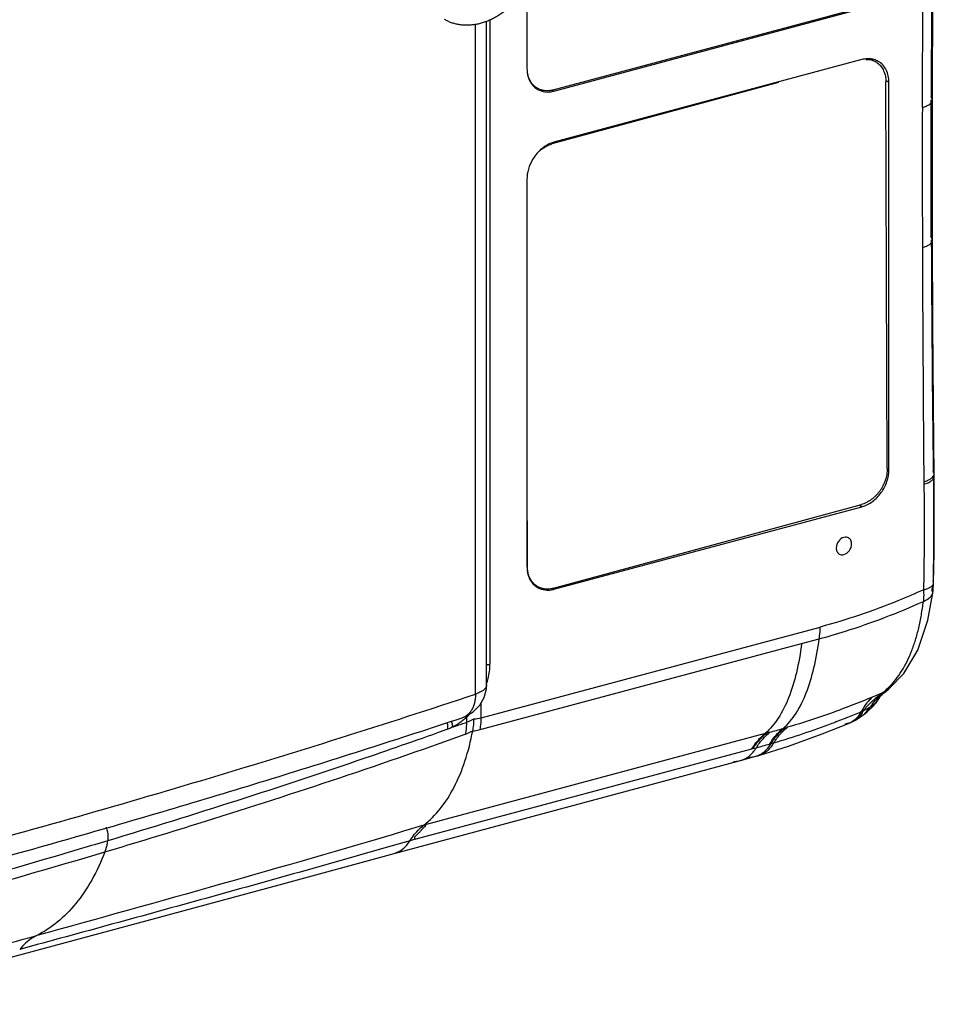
# Model space of a CAD drawing. Header units: millimetres. Extents: x -106 to 325, y 6 to 547.
# Tile 5 of 14: x 136 to 325, y 41 to 245. Entities that reach past the tile are written whole.
import ezdxf

# ---------------------------------------------------------------- set-up
doc = ezdxf.new("R2010")
doc.units = ezdxf.units.MM
doc.header["$LTSCALE"] = 30.734
doc.layers.get('0').update_dxf_attribs({"linetype": 'CONTINUOUS'})

msp = doc.modelspace()

# ---------------------------------------------------------------- linework, layer by layer
at = {"color": 6, "linetype": 'Continuous'}
for p, q in [((322.42, 297.36), (322.3, 226.88)), ((240.58, 251.98), (240.58, 234.95)), ((246.16, 230.24), (309.82, 247.31)), ((232.93, 244.98), (232.93, 111.81)), ((309.82, 236.76), (246.16, 219.69)), ((315.4, 232.05), (314.76, 232.42)), ((315.4, 152.04), (315.4, 232.05)), ((245.78, 230.46), (246.16, 230.24)), ((324.4, 228.43), (324.13, 229.06)), ((240.58, 211.99), (240.58, 131.99)), ((324.42, 199.5), (324.15, 200.13)), ((315.06, 152.24), (315.4, 152.04)), ((324.72, 151.13), (324.56, 151.63)), ((309.82, 144.34), (309.25, 144.67)), ((246.16, 127.28), (309.82, 144.34)), ((324.64, 128.63), (324.51, 129.08)), ((324.64, 128.63), (324.64, 128.63)), ((245.87, 127.45), (246.16, 127.28)), ((324.52, 126.87), (324.42, 127.79)), ((324.52, 126.86), (324.52, 126.87)), ((231.14, 100.67), (301.21, 119.47)), ((230.92, 98.25), (297.36, 116.07)), ((297.36, 116.06), (300.98, 117.03)), ((314.73, 106.17), (314.43, 105.97)), ((314.73, 106.17), (314.73, 106.17)), ((315.6, 106.87), (315.61, 106.87)), ((231.14, 100.67), (231.14, 103.84)), ((312.64, 103.68), (312.86, 104.02)), ((312.86, 104.02), (313.54, 105.04)), ((312.86, 104.02), (313.55, 105.02)), ((313.48, 104.93), (313.55, 105.02)), ((313.52, 104.99), (313.48, 104.93)), ((313.55, 105.02), (313.55, 105.02)), ((310.41, 101.53), (311.52, 102.92)), ((312.64, 103.68), (312.64, 103.68)), ((228.15, 99.77), (228.15, 100.87)), ((304.54, 99.92), (304.13, 99.75)), ((304.54, 99.9), (304.13, 99.75)), ((308.48, 100.24), (308.48, 100.24)), ((310.41, 101.53), (310.41, 101.53)), ((290.81, 97.73), (289.85, 97.47)), ((293.83, 98.57), (293.53, 98.49)), ((301.62, 97.36), (307.36, 99.67)), ((289.85, 97.47), (219.27, 78.53)), ((287, 94.24), (217.6, 75.63)), ((287.29, 94.33), (288, 94.52)), ((291.04, 95.36), (290.73, 95.28)), ((213.11, 72.67), (285.5, 92.08)), ((285.5, 92.08), (287.14, 92.54)), ((287.14, 92.54), (288.5, 92.93)), ((219.28, 78.5), (215.09, 77.27)), ((219.27, 78.49), (215.09, 77.24)), ((216.42, 75.29), (212.7, 74.23)), ((216.42, 75.29), (212.7, 74.22))]:
    msp.add_line(p, q, dxfattribs=at)
at = {"color": 7, "linetype": 'Continuous'}
for p, q in [((245.99, 230.49), (309.63, 247.53)), ((232.25, 107.55), (232.25, 244.72)), ((229.95, 105.6), (229.95, 244.08)), ((311.68, 236.87), (312.67, 236.3)), ((292.54, 232.06), (245.75, 219.33)), ((315.05, 152.22), (314.79, 232.14)), ((242.06, 231.24), (242.74, 230.84)), ((245.75, 219.33), (245.57, 219.43)), ((240.67, 131.98), (240.61, 150.94)), ((246.06, 127.48), (309.7, 144.79)), ((240.67, 131.98), (240.6, 132.02)), ((242.17, 128.17), (242.79, 127.82)), ((227.21, 100.72), (227.21, 100.72))]:
    msp.add_line(p, q, dxfattribs=at)
at = {"color": 6, "linetype": 'Continuous'}
for points in [[(324.4, 228.43), (324.45, 250.26), (324.49, 274.38), (324.52, 298.92)], [(324.42, 199.5), (324.39, 207.97), (324.39, 218.23), (324.4, 228.43)], [(324.73, 150.59), (324.6, 165.33), (324.5, 182.07), (324.42, 199.5)], [(324.64, 128.63), (324.74, 134.87), (324.78, 142.82), (324.73, 150.59)], [(324.52, 126.86), (324.56, 127.22), (324.63, 128.33), (324.64, 128.63)], [(315.61, 106.87), (318.5, 109.86), (321.38, 114.66), (323.46, 120.87), (324.52, 126.87)], [(313.55, 105.02), (313.7, 105.22), (314.25, 105.78), (314.73, 106.17)], [(314.73, 106.17), (315.33, 106.64), (315.6, 106.87)], [(312.64, 103.68), (312.74, 103.81), (313.43, 104.84), (313.49, 104.95)], [(310.41, 101.53), (310.91, 101.92), (312.17, 103.11), (312.64, 103.68)], [(307.36, 99.67), (307.93, 99.93), (308.48, 100.24)], [(308.48, 100.24), (309.82, 101.1), (310.41, 101.53)], [(288.5, 92.93), (294.66, 94.86), (301.62, 97.36)], [(132.97, 50.94), (162.07, 58.79), (189.35, 66.19), (213.15, 72.67)]]:
    msp.add_lwpolyline(points, dxfattribs=at)
at = {"color": 7, "linetype": 'Continuous'}
msp.add_lwpolyline([(227.21, 100.72), (227.82, 100.95), (229.5, 101.94), (230.84, 103.3), (231.75, 104.93), (232.2, 106.71), (232.25, 107.55)], dxfattribs=at)
at = {"color": 6, "linetype": 'Continuous'}
for centre, radius, start, end in [((311.13, 232.51), 4.42, 84.6314, 87.9982), ((311.25, 233.02), 3.9, 59.9749, 66.9066), ((245, 234.25), 4.28, 215.796, 218.4197), ((244.73, 233.97), 3.89, 237.2232, 239.9615), ((244.76, 235.49), 5.43, 283.397, 285.0077), ((4997.81, 215.34), 4675.52, 179.85857, 180.21349), ((7495.28, 236.02), 7171.22, 180.291794, 180.674306), ((323.97, 151.12), 0.757, 353.7073, 0.5592), ((308.39, 149.66), 5.51, 285.0065, 285.7455), ((244.99, 131.27), 4.26, 216.7214, 218.4231), ((244.73, 131), 3.89, 238.2587, 239.9625), ((244.75, 132.54), 5.45, 284.048, 285.0064), ((266.1, 135.33), 58.8, 351.7339, 352.6365), ((321.57, 96.33), 12, 126.5317, 132.6595), ((322.07, 98.4), 10.79, 134.7352, 139.7056), ((305.41, 116.76), 13.91, 307.8888, 308.5725), ((304.26, 118.19), 15.74, 308.598, 309.8104), ((303.86, 118.65), 16.35, 309.8436, 310.9957), ((312.47, 110.55), 4.83, 292.6404, 297.1593), ((303.66, 118.88), 16.66, 311.0055, 314.7598), ((312.4, 110.68), 4.98, 297.2088, 309.9867), ((312.77, 108.79), 3.28, 306.9156, 317.1411), ((347.9, 19.52), 92.71, 111.4864, 112.8047), ((322.94, 92.66), 15.91, 124.4439, 127.2276), ((321.76, 96.11), 12.29, 132.6398, 133.1223), ((322, 98.47), 10.7, 139.7117, 142.1729), ((242.73, 260.43), 172.02, 291.8985, 292.9058), ((305.52, 104.19), 5.03, 331.9663, 335.8385), ((219.11, 110.39), 13.13, 309.9762, 313.5189), ((223.19, 98.56), 5.47, 24.9599, 27.2628), ((216.8, 111.87), 15.81, 315.8994, 318.6155), ((229.78, 105.76), 5.26, 268.377, 284.9922), ((244.02, 257.19), 168.53, 290.737, 290.8974), ((243.65, 258.15), 169.55, 291.0473, 291.5768), ((243.31, 259), 170.48, 291.5766, 291.8974), ((306.46, 103.63), 3.95, 289.8654, 300.827), ((306.52, 103.52), 3.82, 300.9373, 314.5677), ((224.27, 341.81), 252.99, 285.2485, 285.8886), ((245.62, 252.88), 163.93, 286.3008, 290.7491), ((251.69, 245.48), 152.83, 286.0061, 286.2295), ((231.04, 304.38), 217.46, 285.184, 285.9317), ((247.61, 247.18), 157.9, 285.9634, 286.1867), ((286.61, 97.14), 4.57, 280.3029, 286.1301), ((286.62, 97.12), 4.55, 286.165, 294.0304), ((287.22, 97.33), 4.59, 278.4083, 286.3118), ((-1168.66, 4836.93), 4956.9, 284.76551, 285.29903)]:
    msp.add_arc(centre, radius, start, end, dxfattribs=at)
at = {"color": 7, "linetype": 'Continuous'}
for centre, radius, start, end in [((310.79, 233.06), 3.74, 54.6487, 59.9973), ((246.2, 234.92), 5.57, 190.7983, 192.6834), ((244.62, 234.09), 3.75, 239.9991, 241.9914), ((244.66, 131.06), 3.74, 239.9981, 241.0313)]:
    msp.add_arc(centre, radius, start, end, dxfattribs=at)
at = {"color": 6, "linetype": 'Continuous'}
for points in [[(324.3, 298.92), (324.26, 275.63), (324.2, 252.35), (324.13, 229.06)], [(322.62, 149.52), (322.63, 149.34), (322.63, 149.16), (322.63, 148.98)], [(314.1, 105.82), (314.05, 105.8), (314, 105.79), (313.95, 105.78)], [(307.36, 99.67), (307.01, 99.52), (306.63, 99.43), (306.25, 99.41)], [(286.42, 92.57), (286.75, 92.56), (287.1, 92.58), (287.43, 92.64)]]:
    msp.add_open_spline(points, degree=3, dxfattribs=at)
at = {"color": 7, "linetype": 'Continuous'}
for points, knots in [([(243.34, 261.26), (243.34, 259.95), (243.13, 258.31), (242.61, 256.39), (242.3, 255.43), (241.92, 254.47), (241.35, 253.22), (240.52, 251.71), (239.53, 250.3), (238.66, 249.24), (237.75, 248.25), (236.76, 247.34), (235.72, 246.54), (234.91, 245.99), (234.09, 245.5), (233.26, 245.07), (232.41, 244.71), (231.56, 244.4), (230.7, 244.16), (229.85, 243.99), (229, 243.89), (228.16, 243.85), (227.33, 243.88), (226.52, 243.98), (225.73, 244.15), (224.97, 244.38), (224.24, 244.68), (223.77, 244.92), (223.54, 245.06)], [0, 0, 0, 0, 0.129896, 0.163441, 0.197278, 0.231347, 0.265582, 0.334241, 0.402725, 0.436743, 0.470515, 0.537051, 0.569731, 0.601947, 0.633659, 0.664838, 0.695459, 0.725512, 0.754993, 0.783913, 0.812294, 0.840167, 0.867577, 0.894582, 0.921246, 0.947648, 0.97387, 1, 1, 1, 1]), ([(310.6, 236.82), (310.78, 236.82), (311.15, 236.81), (311.68, 236.71), (312.19, 236.55), (312.51, 236.39), (312.67, 236.3)], [0, 0, 0, 0, 0.256667, 0.507705, 0.754852, 1, 1, 1, 1]), ([(312.96, 236.12), (313.1, 236.01), (313.38, 235.79), (313.74, 235.4), (314.05, 234.95), (314.32, 234.46), (314.52, 233.93), (314.67, 233.36), (314.76, 232.76), (314.78, 232.35), (314.79, 232.14)], [0, 0, 0, 0, 0.115544, 0.232608, 0.351986, 0.474303, 0.600051, 0.72958, 0.863002, 1, 1, 1, 1]), ([(241.62, 231.83), (241.51, 231.96), (241.33, 232.24), (241.09, 232.69), (240.9, 233.18), (240.81, 233.52), (240.77, 233.69)], [0, 0, 0, 0, 0.240993, 0.487488, 0.740294, 1, 1, 1, 1]), ([(242.74, 230.84), (242.63, 230.9), (242.42, 231.04), (242.13, 231.27), (241.86, 231.54), (241.69, 231.73), (241.62, 231.83)], [0, 0, 0, 0, 0.247476, 0.49598, 0.746509, 1, 1, 1, 1]), ([(245.99, 230.49), (245.72, 230.42), (245.3, 230.34), (244.75, 230.32), (244.35, 230.33), (243.95, 230.39), (243.57, 230.48), (243.2, 230.61), (242.97, 230.72), (242.86, 230.78)], [0, 0, 0, 0, 0.262834, 0.390465, 0.515651, 0.638747, 0.760184, 0.880438, 1, 1, 1, 1]), ([(243.53, 218.19), (243.87, 218.45), (244.41, 218.8), (245.17, 219.15), (245.56, 219.27), (245.75, 219.33)], [0, 0, 0, 0, 0.513118, 0.760237, 1, 1, 1, 1]), ([(315.05, 152.22), (315.05, 152.02), (315.03, 151.62), (314.93, 150.82), (314.73, 150.01), (314.43, 149.23), (314.16, 148.66), (313.85, 148.1), (313.5, 147.57), (313.11, 147.07), (312.69, 146.61), (312.24, 146.18), (311.61, 145.68), (310.94, 145.27), (310.23, 144.96), (309.88, 144.84), (309.7, 144.79)], [0, 0, 0, 0, 0.060602, 0.122579, 0.249532, 0.31418, 0.379274, 0.444544, 0.509721, 0.574546, 0.638765, 0.70214, 0.764449, 0.885124, 0.943368, 1, 1, 1, 1]), ([(241.66, 128.81), (241.5, 129.02), (241.21, 129.48), (240.95, 130.11), (240.81, 130.66), (240.7, 131.24), (240.67, 131.68), (240.67, 131.98)], [0, 0, 0, 0, 0.235012, 0.479267, 0.605468, 0.734447, 1, 1, 1, 1]), ([(242.79, 127.82), (242.68, 127.88), (242.47, 128.01), (242.17, 128.25), (241.9, 128.51), (241.74, 128.71), (241.66, 128.81)], [0, 0, 0, 0, 0.247471, 0.495973, 0.746502, 1, 1, 1, 1]), ([(246.06, 127.48), (245.78, 127.4), (245.35, 127.32), (244.78, 127.29), (244.37, 127.31), (243.96, 127.37), (243.57, 127.47), (243.2, 127.6), (242.96, 127.72), (242.85, 127.78)], [0, 0, 0, 0, 0.263082, 0.390727, 0.515868, 0.638889, 0.760246, 0.880444, 1, 1, 1, 1]), ([(232.25, 107.55), (232.25, 107.45), (232.22, 107.25), (232.09, 106.96), (231.88, 106.69), (231.6, 106.42), (231.26, 106.18), (230.86, 105.96), (230.42, 105.76), (230.11, 105.65), (229.95, 105.6)], [0, 0, 0, 0, 0.090832, 0.187829, 0.295119, 0.41442, 0.545958, 0.68883, 0.841033, 1, 1, 1, 1]), ([(-9.26, 41.47), (11.75, 45.94), (53.15, 55.27), (104.25, 68.21), (144.1, 79.18), (173.24, 87.66), (201.82, 96.42), (220.64, 102.5), (229.95, 105.6)], [0, 0, 0, 0, 0.260111, 0.513798, 0.638081, 0.76058, 0.881241, 1, 1, 1, 1]), ([(229.95, 105.6), (229.95, 105.3), (229.92, 104.73), (229.78, 103.9), (229.55, 103.13), (229.24, 102.45), (228.84, 101.85), (228.36, 101.35), (227.82, 100.97), (227.42, 100.79), (227.21, 100.72)], [0, 0, 0, 0, 0.147205, 0.288026, 0.421516, 0.547744, 0.667355, 0.781391, 0.89147, 1, 1, 1, 1]), ([(63.53, 53.89), (77.73, 57.37), (105.79, 64.52), (147.26, 75.93), (187.67, 87.92), (214.16, 96.39), (227.21, 100.72)], [0, 0, 0, 0, 0.257488, 0.51013, 0.757712, 1, 1, 1, 1])]:
    msp.add_open_spline(points, degree=3, knots=knots, dxfattribs=at)
at = {"color": 6, "linetype": 'Continuous'}
for points, knots in [([(311.29, 236.93), (311.17, 236.94), (310.67, 236.93), (310.18, 236.85), (309.82, 236.76)], [0, 0, 0, 0, 0.244288, 1, 1, 1, 1]), ([(312.77, 236.61), (312.48, 236.73), (312.07, 236.85), (311.65, 236.9), (311.55, 236.91)], [0, 0, 0, 0, 0.745869, 1, 1, 1, 1]), ([(315.4, 232.05), (315.4, 232.94), (315.14, 234.27), (314.17, 235.69), (313.54, 236.2), (313.19, 236.4)], [0, 0, 0, 0, 0.525229, 0.766786, 1, 1, 1, 1]), ([(240.58, 234.95), (240.58, 234.37), (240.73, 233.23), (241.22, 232.18), (241.53, 231.75)], [0, 0, 0, 0, 0.520167, 1, 1, 1, 1]), ([(241.65, 231.59), (241.72, 231.5), (242.01, 231.17), (242.35, 230.88), (242.63, 230.7)], [0, 0, 0, 0, 0.253468, 1, 1, 1, 1]), ([(242.79, 230.6), (243.25, 230.34), (244.33, 229.98), (245.46, 230.07), (246.01, 230.21)], [0, 0, 0, 0, 0.484733, 1, 1, 1, 1]), ([(322.3, 226.88), (322.59, 226.96), (323.12, 227.13), (323.79, 227.48), (324.27, 227.91), (324.4, 228.27), (324.4, 228.43)], [0, 0, 0, 0, 0.321202, 0.6014, 0.82457, 1, 1, 1, 1]), ([(324.15, 200.13), (324.13, 202.49), (324.09, 211.92), (324.11, 221.36), (324.13, 228.43)], [0, 0, 0, 0, 0.250239, 1, 1, 1, 1]), ([(244.8, 219.14), (243.55, 218.46), (241.45, 216.3), (240.58, 213.42), (240.58, 211.99)], [0, 0, 0, 0, 0.49919, 1, 1, 1, 1]), ([(246.16, 219.69), (246.05, 219.66), (245.58, 219.52), (245.13, 219.32), (244.8, 219.14)], [0, 0, 0, 0, 0.243396, 1, 1, 1, 1]), ([(322.32, 197.92), (322.62, 198), (323.16, 198.18), (323.83, 198.55), (324.29, 198.98), (324.42, 199.34), (324.42, 199.5)], [0, 0, 0, 0, 0.334623, 0.611256, 0.827193, 1, 1, 1, 1]), ([(322.32, 197.92), (322.33, 193.88), (322.4, 177.75), (322.5, 161.62), (322.62, 149.52)], [0, 0, 0, 0, 0.250111, 1, 1, 1, 1]), ([(309.89, 144.36), (310.65, 144.57), (312.14, 145.35), (313.9, 147.19), (315.09, 149.49), (315.4, 151.21), (315.4, 152.04)], [0, 0, 0, 0, 0.235671, 0.490365, 0.750459, 1, 1, 1, 1]), ([(322.62, 149.52), (322.9, 149.6), (323.41, 149.77), (324.19, 150.17), (324.68, 150.68), (324.72, 151.04)], [0, 0, 0, 0, 0.318139, 0.599368, 1, 1, 1, 1]), ([(322.63, 148.98), (322.65, 147.17), (322.7, 139.9), (322.66, 132.63), (322.55, 127.17)], [0, 0, 0, 0, 0.249411, 1, 1, 1, 1]), ([(322.63, 148.98), (322.92, 149.06), (323.45, 149.24), (324.13, 149.61), (324.6, 150.05), (324.73, 150.42), (324.73, 150.59)], [0, 0, 0, 0, 0.322091, 0.602127, 0.824704, 1, 1, 1, 1]), ([(324.57, 150.59), (324.6, 148.79), (324.67, 141.62), (324.64, 134.45), (324.51, 129.08)], [0, 0, 0, 0, 0.250177, 1, 1, 1, 1]), ([(306.09, 138), (305.64, 137.88), (304.83, 137.24), (304.5, 136.29), (304.5, 135.8)], [0, 0, 0, 0, 0.489278, 1, 1, 1, 1]), ([(307.05, 137.9), (306.92, 137.98), (306.59, 138.08), (306.25, 138.04), (306.09, 138)], [0, 0, 0, 0, 0.483994, 1, 1, 1, 1]), ([(306.09, 134.46), (306.54, 134.58), (307.35, 135.21), (307.68, 136.17), (307.68, 136.65)], [0, 0, 0, 0, 0.489278, 1, 1, 1, 1]), ([(307.68, 136.65), (307.68, 136.91), (307.59, 137.4), (307.25, 137.78), (307.05, 137.9)], [0, 0, 0, 0, 0.527991, 1, 1, 1, 1]), ([(304.5, 135.8), (304.5, 135.55), (304.59, 135.05), (304.93, 134.67), (305.13, 134.56)], [0, 0, 0, 0, 0.527991, 1, 1, 1, 1]), ([(305.13, 134.56), (305.26, 134.48), (305.59, 134.38), (305.93, 134.41), (306.09, 134.46)], [0, 0, 0, 0, 0.483994, 1, 1, 1, 1]), ([(240.58, 131.99), (240.58, 131.39), (240.73, 130.23), (241.24, 129.17), (241.57, 128.72)], [0, 0, 0, 0, 0.520596, 1, 1, 1, 1]), ([(241.65, 128.62), (241.72, 128.53), (242.03, 128.18), (242.39, 127.88), (242.69, 127.7)], [0, 0, 0, 0, 0.25359, 1, 1, 1, 1]), ([(324.31, 127.98), (324.36, 128.03), (324.53, 128.21), (324.64, 128.46), (324.64, 128.63)], [0, 0, 0, 0, 0.287988, 1, 1, 1, 1]), ([(242.79, 127.64), (243.26, 127.36), (244.36, 127.01), (245.51, 127.11), (246.07, 127.25)], [0, 0, 0, 0, 0.484326, 1, 1, 1, 1]), ([(322.55, 127.17), (320.79, 126.38), (313.84, 123.38), (306.66, 120.94), (301.21, 119.47)], [0, 0, 0, 0, 0.254329, 1, 1, 1, 1]), ([(322.55, 127.17), (322.56, 126.96), (322.59, 126.16), (322.58, 125.36), (322.53, 124.77)], [0, 0, 0, 0, 0.265348, 1, 1, 1, 1]), ([(322.53, 124.77), (323.04, 124.96), (323.75, 125.37), (324.35, 126.19), (324.49, 126.64), (324.52, 126.86)], [0, 0, 0, 0, 0.542191, 0.777759, 1, 1, 1, 1]), ([(322.55, 127.17), (322.64, 127.2), (323, 127.29), (323.35, 127.41), (323.6, 127.53)], [0, 0, 0, 0, 0.262648, 1, 1, 1, 1]), ([(323.6, 127.53), (323.67, 127.56), (323.92, 127.68), (324.16, 127.84), (324.31, 127.98)], [0, 0, 0, 0, 0.276413, 1, 1, 1, 1]), ([(300.98, 117.03), (302.8, 117.52), (307.35, 118.84), (314.56, 121.37), (319.88, 123.58), (322.53, 124.77)], [0, 0, 0, 0, 0.245789, 0.619845, 1, 1, 1, 1]), ([(315.39, 107.05), (316.39, 108.04), (318.22, 110.38), (319.86, 113.78), (320.92, 116.82), (321.6, 119.32), (322.04, 121.52), (322.33, 123.35), (322.48, 124.29), (322.53, 124.77)], [0, 0, 0, 0, 0.217987, 0.453278, 0.580023, 0.713309, 0.853108, 0.925715, 1, 1, 1, 1]), ([(300.98, 117.03), (301.02, 117.22), (301.16, 118.03), (301.21, 118.85), (301.21, 119.47)], [0, 0, 0, 0, 0.237632, 1, 1, 1, 1]), ([(297.36, 116.06), (297.09, 114.03), (296.43, 110.23), (294.87, 105.01), (292.79, 100.7), (290.88, 98.39), (289.85, 97.47)], [0, 0, 0, 0, 0.300975, 0.566151, 0.797085, 1, 1, 1, 1]), ([(293.53, 98.49), (294.56, 99.4), (296.45, 101.71), (298.52, 106.01), (300.06, 111.21), (300.72, 115.01), (300.98, 117.03)], [0, 0, 0, 0, 0.202826, 0.433628, 0.698773, 1, 1, 1, 1]), ([(232.27, 111.66), (232.33, 111.67), (232.55, 111.71), (232.77, 111.76), (232.93, 111.8)], [0, 0, 0, 0, 0.258066, 1, 1, 1, 1]), ([(232.29, 107.8), (232.39, 108.14), (232.76, 109.44), (232.93, 110.8), (232.93, 111.81)], [0, 0, 0, 0, 0.256384, 1, 1, 1, 1]), ([(314.43, 105.97), (314.4, 105.95), (314.29, 105.9), (314.18, 105.84), (314.1, 105.82)], [0, 0, 0, 0, 0.288652, 1, 1, 1, 1]), ([(311.97, 104.97), (310.52, 104.37), (304.76, 102.04), (298.86, 100.03), (294.4, 98.74)], [0, 0, 0, 0, 0.252813, 1, 1, 1, 1]), ([(311.98, 104.98), (311.75, 104.78), (310.84, 103.91), (310.13, 102.83), (309.69, 101.98)], [0, 0, 0, 0, 0.235726, 1, 1, 1, 1]), ([(310.11, 102.13), (310.34, 102.43), (311.31, 103.6), (312.42, 104.64), (313.32, 105.33)], [0, 0, 0, 0, 0.254762, 1, 1, 1, 1]), ([(311.52, 102.92), (311.66, 103.12), (312.21, 103.89), (312.85, 104.6), (313.36, 105.08)], [0, 0, 0, 0, 0.254145, 1, 1, 1, 1]), ([(312.86, 104.02), (312.8, 103.95), (312.55, 103.67), (312.26, 103.42), (312.03, 103.25)], [0, 0, 0, 0, 0.23602, 1, 1, 1, 1]), ([(309.69, 101.98), (309.61, 101.84), (309.32, 101.36), (308.98, 100.91), (308.69, 100.61)], [0, 0, 0, 0, 0.26779, 1, 1, 1, 1]), ([(309.2, 100.79), (309.27, 100.87), (309.57, 101.18), (309.81, 101.54), (309.96, 101.82)], [0, 0, 0, 0, 0.244265, 1, 1, 1, 1]), ([(310.11, 102.13), (310.08, 102.12), (309.93, 102.08), (309.79, 102.02), (309.69, 101.98)], [0, 0, 0, 0, 0.207156, 1, 1, 1, 1]), ([(311.52, 102.92), (311.41, 102.85), (310.95, 102.56), (310.47, 102.3), (310.11, 102.13)], [0, 0, 0, 0, 0.254581, 1, 1, 1, 1]), ([(312.03, 103.25), (311.91, 103.16), (311.74, 103.05), (311.57, 102.95), (311.52, 102.92)], [0, 0, 0, 0, 0.743772, 1, 1, 1, 1]), ([(224.95, 100.01), (224.98, 99.9), (225.1, 99.5), (225.17, 99.1), (225.2, 98.8)], [0, 0, 0, 0, 0.267931, 1, 1, 1, 1]), ([(225.2, 98.8), (225.44, 98.88), (226.06, 99.06), (227.04, 99.42), (227.78, 99.65), (228.15, 99.77)], [0, 0, 0, 0, 0.249372, 0.626074, 1, 1, 1, 1]), ([(227.55, 100.33), (227.44, 100.24), (227.01, 99.89), (226.56, 99.57), (226.21, 99.36)], [0, 0, 0, 0, 0.254872, 1, 1, 1, 1]), ([(227.86, 97.31), (227.91, 97.51), (228.08, 98.31), (228.14, 99.14), (228.15, 99.77)], [0, 0, 0, 0, 0.240263, 1, 1, 1, 1]), ([(229.63, 100.5), (229.51, 100.42), (229.04, 100.13), (228.54, 99.9), (228.15, 99.77)], [0, 0, 0, 0, 0.263269, 1, 1, 1, 1]), ([(229.37, 98.01), (229.41, 98.21), (229.5, 98.6), (229.61, 99.43), (229.63, 100.07), (229.63, 100.5)], [0, 0, 0, 0, 0.239997, 0.487368, 1, 1, 1, 1]), ([(230.92, 98.25), (230.95, 98.44), (231.09, 99.24), (231.14, 100.05), (231.14, 100.67)], [0, 0, 0, 0, 0.237472, 1, 1, 1, 1]), ([(308.69, 100.61), (308.59, 100.5), (308.2, 100.13), (307.73, 99.82), (307.36, 99.67)], [0, 0, 0, 0, 0.263893, 1, 1, 1, 1]), ([(224.25, 98.36), (218.54, 96.31), (195.26, 88.16), (171.76, 80.63), (153.95, 75.28)], [0, 0, 0, 0, 0.24582, 1, 1, 1, 1]), ([(219.27, 78.53), (220.53, 79.5), (222.91, 81.92), (225.75, 86.44), (227.97, 91.9), (228.97, 95.89), (229.38, 98.01)], [0, 0, 0, 0, 0.213789, 0.449649, 0.711449, 1, 1, 1, 1]), ([(224.25, 98.36), (224.25, 98.47), (224.25, 98.93), (224.18, 99.39), (224.1, 99.73)], [0, 0, 0, 0, 0.241877, 1, 1, 1, 1]), ([(225.2, 98.8), (225.12, 98.75), (224.81, 98.59), (224.5, 98.45), (224.25, 98.36)], [0, 0, 0, 0, 0.256061, 1, 1, 1, 1]), ([(226.21, 99.36), (226.13, 99.3), (225.8, 99.1), (225.46, 98.92), (225.2, 98.8)], [0, 0, 0, 0, 0.254, 1, 1, 1, 1]), ([(227.81, 97.29), (227.94, 97.34), (228.47, 97.55), (228.99, 97.8), (229.37, 98.01)], [0, 0, 0, 0, 0.242507, 1, 1, 1, 1]), ([(229.38, 98.01), (229.5, 98.01), (230.02, 98.05), (230.54, 98.15), (230.92, 98.25)], [0, 0, 0, 0, 0.241103, 1, 1, 1, 1]), ([(288, 94.52), (288.2, 94.84), (289, 96.02), (289.98, 97.08), (290.81, 97.73)], [0, 0, 0, 0, 0.265146, 1, 1, 1, 1]), ([(290.73, 95.28), (290.93, 95.6), (291.72, 96.78), (292.71, 97.84), (293.53, 98.49)], [0, 0, 0, 0, 0.26498, 1, 1, 1, 1]), ([(291.04, 95.36), (291.23, 95.68), (292.03, 96.86), (293.01, 97.93), (293.83, 98.57)], [0, 0, 0, 0, 0.264979, 1, 1, 1, 1]), ([(291.63, 95.53), (291.82, 95.85), (292.61, 97.03), (293.59, 98.09), (294.4, 98.74)], [0, 0, 0, 0, 0.264796, 1, 1, 1, 1]), ([(153.36, 72.99), (159.71, 74.88), (184.69, 82.48), (209.48, 90.72), (227.81, 97.3)], [0, 0, 0, 0, 0.253928, 1, 1, 1, 1]), ([(287, 94.24), (287.21, 94.57), (288.02, 95.75), (289.02, 96.82), (289.85, 97.47)], [0, 0, 0, 0, 0.264657, 1, 1, 1, 1]), ([(287.29, 94.33), (287.49, 94.65), (288.3, 95.83), (289.3, 96.9), (290.13, 97.55)], [0, 0, 0, 0, 0.26471, 1, 1, 1, 1]), ([(284.68, 91.86), (285.34, 92.03), (286.65, 92.74), (287.59, 93.87), (288, 94.52)], [0, 0, 0, 0, 0.471795, 1, 1, 1, 1]), ([(287.29, 94.33), (287.22, 94.31), (287.12, 94.29), (287.03, 94.25), (287, 94.24)], [0, 0, 0, 0, 0.737514, 1, 1, 1, 1]), ([(288.47, 92.96), (288.58, 93.01), (289.04, 93.24), (289.45, 93.53), (289.74, 93.79)], [0, 0, 0, 0, 0.24467, 1, 1, 1, 1]), ([(288.5, 92.93), (289.13, 93.11), (290.37, 93.81), (291.25, 94.91), (291.63, 95.53)], [0, 0, 0, 0, 0.471907, 1, 1, 1, 1]), ([(289.74, 93.79), (289.86, 93.89), (290.35, 94.37), (290.76, 94.92), (291.04, 95.36)], [0, 0, 0, 0, 0.238313, 1, 1, 1, 1]), ([(283.28, 91.69), (283.4, 91.69), (283.86, 91.69), (284.33, 91.76), (284.67, 91.85)], [0, 0, 0, 0, 0.253745, 1, 1, 1, 1]), ([(153.6, 78.09), (153.66, 77.91), (153.88, 77.19), (153.99, 76.43), (153.98, 75.88)], [0, 0, 0, 0, 0.256538, 1, 1, 1, 1]), ([(216.41, 75.29), (216.62, 75.61), (217.43, 76.8), (218.44, 77.86), (219.28, 78.5)], [0, 0, 0, 0, 0.263448, 1, 1, 1, 1]), ([(219.27, 78.52), (219.34, 78.53), (219.45, 78.53), (219.6, 78.49), (219.61, 78.4), (219.58, 78.33), (219.52, 78.25), (219.41, 78.13), (219.22, 77.97), (219.01, 77.77), (218.8, 77.57), (218.56, 77.27), (218.31, 76.94), (217.97, 76.64), (217.68, 76.4), (217.45, 76.17), (217.31, 75.92), (217.41, 75.71), (217.54, 75.65), (217.6, 75.63)], [0, 0, 0, 0, 0.051373, 0.081421, 0.093882, 0.110239, 0.132837, 0.161898, 0.231987, 0.304924, 0.374643, 0.44007, 0.580487, 0.667821, 0.763436, 0.849836, 0.907236, 0.949915, 1, 1, 1, 1]), ([(215.09, 77.24), (202.5, 73.5), (177.25, 66.21), (151.93, 59.17), (139.25, 55.7)], [0, 0, 0, 0, 0.499633, 1, 1, 1, 1]), ([(153.98, 75.88), (153.98, 75.82), (153.98, 75.63), (153.96, 75.43), (153.95, 75.28)], [0, 0, 0, 0, 0.256311, 1, 1, 1, 1]), ([(217.6, 75.64), (217.5, 75.6), (217.11, 75.49), (216.71, 75.38), (216.41, 75.29)], [0, 0, 0, 0, 0.253056, 1, 1, 1, 1]), ([(153.95, 75.29), (150.32, 74.2), (135.68, 69.84), (120.98, 65.7), (109.89, 62.69)], [0, 0, 0, 0, 0.247831, 1, 1, 1, 1]), ([(212.7, 74.22), (199.89, 70.54), (174.25, 63.35), (148.58, 56.31), (135.74, 52.83)], [0, 0, 0, 0, 0.500642, 1, 1, 1, 1]), ([(153.36, 72.98), (153.43, 73.16), (153.7, 73.9), (153.87, 74.68), (153.95, 75.28)], [0, 0, 0, 0, 0.234658, 1, 1, 1, 1]), ([(213.15, 72.67), (213.79, 72.85), (215.09, 73.54), (216.01, 74.66), (216.42, 75.29)], [0, 0, 0, 0, 0.472282, 1, 1, 1, 1]), ([(109.29, 60.48), (113, 61.48), (127.73, 65.51), (142.41, 69.72), (153.36, 72.98)], [0, 0, 0, 0, 0.252051, 1, 1, 1, 1]), ([(153.36, 72.99), (152.58, 70.98), (150.85, 67.24), (147.56, 62.3), (143.72, 58.37), (140.76, 56.44), (139.25, 55.7)], [0, 0, 0, 0, 0.282239, 0.540417, 0.777752, 1, 1, 1, 1]), ([(139.25, 55.7), (138.93, 55.54), (137.61, 54.78), (136.49, 53.72), (135.74, 52.83)], [0, 0, 0, 0, 0.236178, 1, 1, 1, 1])]:
    msp.add_open_spline(points, degree=3, knots=knots, dxfattribs=at)

doc.saveas('drawing.dxf')
